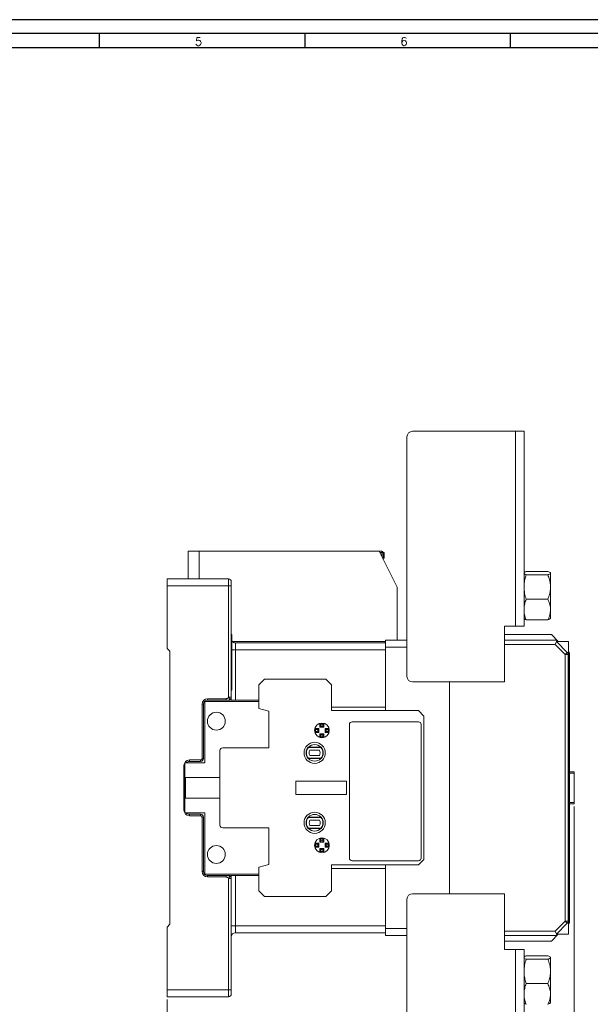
# Model space of a CAD drawing. Header units: millimetres. Extents: x 0 to 841, y 0 to 594.
# Tile 7 of 12: x 291 to 496, y 241 to 594. Entities that reach past the tile are written whole.
import ezdxf

# ---------------------------------------------------------------- set-up
doc = ezdxf.new("R2010")
doc.units = ezdxf.units.MM
doc.layers.add('FORMATO', color=7, linetype='Continuous')
doc.styles.add('SLDTEXTSTYLE0', font='ROMANS')
doc.styles.add('SLDTEXTSTYLE3', font='TXT', dxfattribs={"width": 0.75})
doc.dimstyles.new('SLDDIMSTYLE0', dxfattribs={"dimtxt": 5.820833, "dimasz": 6, "dimexe": 0, "dimexo": 0.0625, "dimgap": 1.455208, "dimtad": 2, "dimdec": 1, "dimrnd": 1e-09, "dimzin": 12, "dimdsep": 46, "dimtxsty": 'SLDTEXTSTYLE3', "dimblk1": 'CLOSED', "dimblk2": 'CLOSED', "dimsah": 1, "dimcen": 0.09, "dimadec": 0, "dimazin": 0, "dimtfac": 1, "dimtdec": 1, "dimtofl": 0, "dimtmove": 0, "dimatfit": 3, "dimldrblk": 'CLOSED', "dimfxl": 1, "dimtolj": 1, "dimtzin": 12, "dimarcsym": 0})

# ---------------------------------------------------------------- blocks, each defined once
blk = doc.blocks.new('_CLOSED')
at = {"color": 0, "linetype": 'ByBlock', "lineweight": -2}
for p, q in [((-1, 0.166667), (0, 0)), ((-1, 0.166667), (-1, -0.166667)), ((0, 0), (-1, -0.166667)), ((0, 0), (-1, 0))]:
    blk.add_line(p, q, dxfattribs=at)
blk = doc.blocks.new('*D6')
at = {"color": 7, "linetype": 'Continuous', "lineweight": 0}
for p, q in [((344.17, 242.25), (344.17, 179.25)), ((391.4, 198.04), (391.4, 190.18)), ((391.4, 198.04), (392.58, 198.04)), ((415.47, 198.04), (414.29, 198.04)), ((415.47, 198.04), (415.47, 190.18)), ((391.4, 190.18), (392.58, 190.18)), ((415.47, 190.18), (414.29, 190.18)), ((472.17, 189.25), (472.17, 179.25)), ((344.17, 180.25), (472.17, 180.25))]:
    blk.add_line(p, q, dxfattribs=at)
at = {"color": 7, "linetype": 'Continuous', "lineweight": 0, "xscale": 6, "yscale": 6, "rotation": 180}
blk.add_blockref('_CLOSED', (344.17, 180.25, 43.13), dxfattribs=at)
at = {"color": 7, "linetype": 'Continuous', "lineweight": 0, "xscale": 6, "yscale": 6}
blk.add_blockref('_CLOSED', (472.17, 180.25, 43.13), dxfattribs=at)
at = {"color": 7, "linetype": 'Continuous', "lineweight": 0, "char_height": 5.821, "attachment_point": 1, "style": 'SLDTEXTSTYLE3'}
for s, insert in [('5,039', (393.76, 196.99)), ('128', (396.98, 187.75))]:
    blk.add_mtext(s, dxfattribs=dict(at, insert=insert))
blk = doc.blocks.new('*D7')
at = {"color": 7, "linetype": 'Continuous', "lineweight": 0}
for p, q in [((490.17, 311.5), (490.17, 155.25)), ((344.17, 242.25), (344.17, 155.25)), ((405.85, 174.04), (405.85, 166.18)), ((405.85, 174.04), (407.03, 174.04)), ((429.92, 174.04), (428.74, 174.04)), ((429.92, 174.04), (429.92, 166.18)), ((405.85, 166.18), (407.03, 166.18)), ((429.92, 166.18), (428.74, 166.18)), ((344.17, 156.25), (490.17, 156.25))]:
    blk.add_line(p, q, dxfattribs=at)
at = {"color": 7, "linetype": 'Continuous', "lineweight": 0, "xscale": 6, "yscale": 6, "rotation": 180}
blk.add_blockref('_CLOSED', (344.17, 156.25, 43.13), dxfattribs=at)
at = {"color": 7, "linetype": 'Continuous', "lineweight": 0, "xscale": 6, "yscale": 6}
blk.add_blockref('_CLOSED', (490.17, 156.25, 43.13), dxfattribs=at)
at = {"color": 7, "linetype": 'Continuous', "lineweight": 0, "char_height": 5.821, "attachment_point": 1, "style": 'SLDTEXTSTYLE3'}
for s, insert in [('5,748', (408.21, 172.99)), ('146', (411.43, 163.75))]:
    blk.add_mtext(s, dxfattribs=dict(at, insert=insert))

msp = doc.modelspace()

# ---------------------------------------------------------------- linework, layer by layer
at = {"color": 7, "linetype": 'Continuous', "lineweight": 15}
for p, q in [((469.17, 446.25), (432.17, 446.25)), ((469.17, 446.25), (469.17, 376.25)), ((469.17, 446.25), (472.17, 446.25)), ((472.17, 446.25), (472.17, 376.25)), ((430.17, 444.25), (430.17, 358.25)), ((351.67, 393.25), (351.67, 403.25)), ((351.67, 403.25), (355.67, 403.25)), ((355.67, 403.25), (355.67, 393.25)), ((420.17, 403.25), (355.67, 403.25)), ((426.67, 390.25), (420.17, 403.25)), ((420.17, 403.25), (421.17, 403.25)), ((421.17, 403.25), (421.17, 402.75)), ((421.17, 402.75), (420.42, 402.75)), ((421.67, 402.75), (421.17, 402.75)), ((421.17, 402.75), (421.17, 401.25)), ((421.67, 402.75), (421.67, 400.25)), ((421.97, 402.75), (421.67, 402.75)), ((421.67, 400.75), (421.97, 400.75)), ((421.97, 400.75), (421.97, 402.75)), ((480.71, 395.95), (472.91, 395.95)), ((366.17, 393.25), (344.17, 393.25)), ((344.17, 393.25), (344.17, 390.75)), ((366.17, 390.75), (366.17, 393.25)), ((472.23, 395.49), (472.17, 395.38)), ((480.71, 394.69), (472.91, 394.69)), ((481.67, 395.38), (481.59, 395.49)), ((481.67, 390.33), (481.67, 395.38)), ((344.17, 390.75), (344.17, 368.25)), ((366.17, 390.75), (344.17, 390.75)), ((366.17, 350.75), (366.17, 390.75)), ((367.17, 390.75), (366.17, 390.75)), ((367.17, 390.75), (367.17, 392.24)), ((367.17, 350.75), (367.17, 390.75)), ((426.67, 371.25), (426.67, 390.25)), ((481.67, 379.11), (481.67, 390.33)), ((480.71, 385.98), (472.91, 385.98)), ((472.17, 379.11), (472.23, 379)), ((480.71, 378.54), (472.91, 378.54)), ((481.59, 379), (481.67, 379.11)), ((469.17, 376.25), (465.17, 376.25)), ((465.17, 376.25), (465.17, 356.25)), ((472.17, 376.25), (469.17, 376.25)), ((367.37, 373.25), (367.17, 373.25)), ((367.37, 360.25), (367.37, 373.25)), ((422.47, 371.25), (430.17, 371.25)), ((422.47, 371.25), (422.47, 368.75)), ((465.17, 373.25), (481.97, 373.25)), ((483.31, 371.25), (465.17, 371.25)), ((481.97, 373.25), (484.44, 370.78)), ((345.17, 367.25), (344.17, 368.25)), ((367.37, 367.75), (368.67, 367.75)), ((367.55, 370.75), (422.47, 370.75)), ((368.67, 370.25), (368.67, 367.75)), ((422.47, 370.25), (368.67, 370.25)), ((368.67, 367.75), (368.67, 349.75)), ((422.47, 367.75), (368.67, 367.75)), ((422.17, 370.25), (422.47, 370.55)), ((422.47, 368.75), (422.47, 347.25)), ((422.47, 368.75), (430.17, 368.75)), ((483.31, 369.65), (465.17, 369.65)), ((483.31, 369.65), (483.78, 370.78)), ((486.87, 366.08), (483.31, 369.65)), ((483.78, 370.78), (483.92, 371.12)), ((483.78, 370.78), (487.67, 366.88)), ((483.78, 370.78), (488.17, 370.78)), ((488.17, 370.78), (488.17, 265.71)), ((345.17, 367.25), (345.17, 269.25)), ((487.67, 366.88), (486.87, 366.08)), ((486.87, 366.08), (486.87, 270.41)), ((488, 366.08), (486.87, 366.08)), ((488, 366.08), (488, 270.41)), ((488.47, 366.08), (488.17, 366.08)), ((488.47, 366.08), (488.47, 270.41)), ((367.37, 360.25), (367.17, 360.25)), ((367.37, 353.25), (367.37, 360.25)), ((379.07, 357.25), (377.07, 355.25)), ((401.07, 357.25), (379.07, 357.25)), ((403.07, 355.25), (401.07, 357.25)), ((377.07, 355.25), (377.07, 346.75)), ((403.07, 345.95), (403.07, 355.25)), ((432.17, 356.25), (465.17, 356.25)), ((445.47, 356.25), (445.47, 280.25)), ((445.47, 356.25), (445.47, 280.25)), ((358.67, 350.25), (365.32, 350.25)), ((358.67, 349.75), (358.67, 350.25)), ((366.17, 350.75), (367.17, 350.75)), ((367.37, 353.25), (367.17, 353.25)), ((367.17, 349.75), (367.17, 350.25)), ((356.67, 328.75), (356.67, 348.25)), ((356.67, 348.25), (357.17, 348.25)), ((357.17, 328.75), (357.17, 348.25)), ((357.67, 327.22), (357.67, 349.25)), ((357.67, 349.25), (377.07, 349.25)), ((358.67, 349.75), (365.32, 349.75)), ((367.17, 349.75), (377.07, 349.75)), ((377.07, 346.75), (380.57, 345.75)), ((403.07, 347.25), (422.47, 347.25)), ((422.47, 347.25), (422.47, 345.95)), ((380.57, 345.75), (380.57, 332.62)), ((434.27, 345.95), (403.07, 345.95)), ((436.27, 343.95), (434.27, 345.95)), ((436.27, 343.95), (436.27, 292.55)), ((397.41, 339.18), (397.12, 339.55)), ((397.12, 339.55), (398.52, 339.55)), ((398.15, 339.18), (398.52, 339.55)), ((398.52, 338.15), (398.52, 339.55)), ((399.34, 341.1), (398.97, 341.4)), ((398.97, 340), (398.97, 341.4)), ((399.34, 340.37), (398.97, 340)), ((400.37, 340), (398.97, 340)), ((399.34, 340.37), (399.34, 341.1)), ((400, 340.37), (399.34, 340.37)), ((400, 341.1), (400.37, 341.4)), ((400, 341.1), (400, 340.37)), ((400, 340.37), (400.37, 340)), ((400.37, 341.4), (400.37, 340)), ((401.2, 339.18), (400.83, 339.55)), ((400.83, 339.55), (402.23, 339.55)), ((400.83, 339.55), (400.83, 338.15)), ((401.93, 339.18), (402.23, 339.55)), ((409.52, 340.95), (409.52, 293.05)), ((434.27, 341.95), (410.52, 341.95)), ((435.27, 293.05), (435.27, 340.95)), ((397.41, 338.51), (397.12, 338.15)), ((398.52, 338.15), (397.12, 338.15)), ((397.41, 339.18), (398.15, 339.18)), ((398.15, 338.51), (397.41, 338.51)), ((398.15, 338.51), (398.15, 339.18)), ((398.15, 338.51), (398.52, 338.15)), ((399.34, 337.32), (398.97, 337.69)), ((398.97, 336.29), (398.97, 337.69)), ((398.97, 337.69), (400.37, 337.69)), ((399.34, 336.59), (398.97, 336.29)), ((399.34, 336.59), (399.34, 337.32)), ((399.34, 337.32), (400, 337.32)), ((400, 337.32), (400.37, 337.69)), ((400, 337.32), (400, 336.59)), ((400, 336.59), (400.37, 336.29)), ((400.37, 337.69), (400.37, 336.29)), ((401.2, 338.51), (400.83, 338.15)), ((402.23, 338.15), (400.83, 338.15)), ((401.2, 339.18), (401.93, 339.18)), ((401.2, 339.18), (401.2, 338.51)), ((401.93, 338.51), (401.2, 338.51)), ((401.93, 338.51), (402.23, 338.15)), ((380.57, 332.62), (364.07, 332.62)), ((394.91, 332.84), (394.78, 332.84)), ((399.32, 332.74), (394.82, 332.74)), ((399.23, 332.84), (394.91, 332.84)), ((399.37, 332.84), (399.23, 332.84)), ((356.67, 328.75), (356.67, 328.75)), ((363.07, 331.62), (363.07, 304.87)), ((394.78, 328.75), (394.91, 328.75)), ((394.82, 328.85), (399.32, 328.85)), ((394.91, 328.75), (399.23, 328.75)), ((398.81, 331.74), (395.34, 331.74)), ((395.34, 329.85), (398.81, 329.85)), ((399.23, 328.75), (399.37, 328.75)), ((350.17, 310.25), (350.17, 326.25)), ((350.17, 326.25), (350.47, 326.25)), ((350.47, 309.27), (350.47, 327.22)), ((350.47, 327.22), (357.67, 327.22)), ((352.17, 328.25), (356.17, 328.25)), ((352.17, 328.25), (352.17, 327.75)), ((352.17, 327.75), (356.17, 327.75)), ((356.17, 327.75), (356.17, 328.25)), ((350.72, 314.52), (350.72, 321.98)), ((350.72, 321.98), (363.07, 321.98)), ((488.47, 324), (490.17, 324)), ((490.17, 323.5), (488.47, 323.5)), ((490.17, 323.5), (490.17, 324)), ((490.17, 323.5), (490.17, 313)), ((408.52, 320.62), (390.27, 320.62)), ((390.27, 320.62), (390.27, 315.87)), ((408.52, 315.87), (408.52, 320.62)), ((390.27, 315.87), (408.52, 315.87)), ((363.07, 314.52), (350.72, 314.52)), ((488.47, 313), (490.17, 313)), ((490.17, 312.5), (488.47, 312.5)), ((490.17, 312.5), (490.17, 313)), ((350.17, 310.25), (350.47, 310.25)), ((350.47, 309.27), (357.67, 309.27)), ((352.17, 308.25), (352.17, 308.75)), ((356.17, 308.75), (352.17, 308.75)), ((356.17, 308.25), (352.17, 308.25)), ((356.17, 308.25), (356.17, 308.75)), ((356.67, 288.25), (356.67, 307.75)), ((357.17, 307.75), (356.67, 307.75)), ((357.17, 288.25), (357.17, 307.75)), ((357.67, 287.25), (357.67, 309.27)), ((394.78, 307.74), (394.91, 307.74)), ((394.82, 307.64), (399.32, 307.64)), ((394.91, 307.74), (399.23, 307.74)), ((399.23, 307.74), (399.37, 307.74)), ((395.34, 306.64), (398.81, 306.64)), ((398.81, 304.75), (395.34, 304.75)), ((364.07, 303.87), (380.57, 303.87)), ((380.57, 303.87), (380.57, 290.75)), ((394.91, 303.65), (394.78, 303.65)), ((399.32, 303.75), (394.82, 303.75)), ((399.23, 303.65), (394.91, 303.65)), ((399.37, 303.65), (399.23, 303.65)), ((397.41, 297.98), (397.12, 298.35)), ((397.12, 298.35), (398.52, 298.35)), ((397.41, 297.31), (397.12, 296.95)), ((398.52, 296.95), (397.12, 296.95)), ((397.41, 297.98), (398.15, 297.98)), ((398.15, 297.31), (397.41, 297.31)), ((398.15, 297.98), (398.52, 298.35)), ((398.15, 297.98), (398.15, 297.31)), ((398.15, 297.31), (398.52, 296.95)), ((398.52, 298.35), (398.52, 296.95)), ((399.34, 299.9), (398.97, 300.2)), ((398.97, 298.8), (398.97, 300.2)), ((399.34, 299.17), (398.97, 298.8)), ((400.37, 298.8), (398.97, 298.8)), ((399.34, 299.17), (399.34, 299.9)), ((400, 299.17), (399.34, 299.17)), ((400, 299.9), (400.37, 300.2)), ((400, 299.9), (400, 299.17)), ((400, 299.17), (400.37, 298.8)), ((400.37, 300.2), (400.37, 298.8)), ((401.2, 297.98), (400.83, 298.35)), ((400.83, 298.35), (402.23, 298.35)), ((400.83, 296.95), (400.83, 298.35)), ((401.2, 297.31), (400.83, 296.95)), ((402.23, 296.95), (400.83, 296.95)), ((401.2, 297.98), (401.93, 297.98)), ((401.2, 297.31), (401.2, 297.98)), ((401.93, 297.31), (401.2, 297.31)), ((401.93, 297.98), (402.23, 298.35)), ((401.93, 297.31), (402.23, 296.95)), ((399.34, 296.12), (398.97, 296.49)), ((398.97, 295.09), (398.97, 296.49)), ((398.97, 296.49), (400.37, 296.49)), ((399.34, 295.39), (398.97, 295.09)), ((399.34, 295.39), (399.34, 296.12)), ((399.34, 296.12), (400, 296.12)), ((400, 296.12), (400.37, 296.49)), ((400, 296.12), (400, 295.39)), ((400, 295.39), (400.37, 295.09)), ((400.37, 296.49), (400.37, 295.09)), ((380.57, 290.75), (377.07, 289.75)), ((434.27, 290.55), (403.07, 290.55)), ((403.07, 290.55), (403.07, 281.25)), ((410.52, 292.05), (434.27, 292.05)), ((422.47, 290.55), (422.47, 289.25)), ((434.27, 290.55), (436.27, 292.55)), ((356.67, 288.25), (357.17, 288.25)), ((377.07, 287.25), (357.67, 287.25)), ((358.67, 286.75), (358.67, 286.25)), ((358.67, 286.75), (365.32, 286.75)), ((367.17, 286.75), (377.07, 286.75)), ((367.17, 286.75), (367.17, 286.25)), ((368.67, 286.75), (368.67, 268.75)), ((377.07, 281.25), (377.07, 289.75)), ((422.47, 289.25), (403.07, 289.25)), ((422.47, 267.75), (422.47, 289.25)), ((365.32, 286.25), (358.67, 286.25)), ((367.17, 285.75), (366.17, 285.75)), ((366.17, 285.75), (366.17, 245.75)), ((367.17, 245.75), (367.17, 285.75)), ((377.07, 281.25), (379.07, 279.25)), ((401.07, 279.25), (379.07, 279.25)), ((401.07, 279.25), (403.07, 281.25)), ((465.17, 280.25), (432.17, 280.25)), ((465.17, 260.25), (465.17, 280.25)), ((430.17, 278.25), (430.17, 192.25)), ((345.17, 269.25), (344.17, 268.25)), ((367.17, 268.75), (368.67, 268.75)), ((368.67, 268.75), (368.67, 266.25)), ((422.47, 268.75), (368.67, 268.75)), ((483.31, 266.85), (486.87, 270.41)), ((487.67, 269.61), (483.78, 265.71)), ((486.87, 270.41), (488, 270.41)), ((486.87, 270.41), (487.67, 269.61)), ((488.17, 270.41), (488.47, 270.41)), ((344.17, 268.25), (344.17, 245.75)), ((422.47, 266.25), (368.67, 266.25)), ((422.47, 267.75), (422.47, 265.25)), ((430.17, 267.75), (422.47, 267.75)), ((422.47, 265.25), (430.17, 265.25)), ((465.17, 266.85), (483.31, 266.85)), ((465.17, 265.25), (483.31, 265.25)), ((481.97, 263.25), (484.44, 265.71)), ((483.31, 266.85), (483.78, 265.71)), ((483.78, 265.71), (483.92, 265.37)), ((483.78, 265.71), (488.17, 265.71)), ((465.17, 263.25), (481.97, 263.25)), ((469.17, 260.25), (465.17, 260.25)), ((469.17, 260.25), (469.17, 190.25)), ((469.17, 260.25), (472.17, 260.25)), ((472.17, 260.25), (472.17, 190.25)), ((472.23, 257.49), (472.17, 257.38)), ((480.71, 257.95), (472.91, 257.95)), ((480.71, 256.69), (472.91, 256.69)), ((481.67, 257.38), (481.59, 257.49)), ((481.67, 241.11), (481.67, 257.38)), ((480.71, 247.98), (472.91, 247.98)), ((344.17, 245.75), (366.17, 245.75)), ((344.17, 245.75), (344.17, 243.25)), ((366.17, 245.75), (366.17, 243.25)), ((367.17, 244.25), (367.17, 245.75)), ((344.17, 243.25), (366.17, 243.25)), ((472.17, 241.11), (472.23, 241)), ((481.59, 241), (481.67, 241.11))]:
    msp.add_line(p, q, dxfattribs=at)
at = {"color": 7, "linetype": 'Continuous', "lineweight": 15, "flags": 128}
for points in [[(357.17, 328.75), (357.16, 328.75), (357.13, 328.75), (357.09, 328.75), (357.03, 328.75), (356.95, 328.75), (356.86, 328.75), (356.77, 328.75), (356.67, 328.75)], [(366.17, 245.75), (366.37, 245.75), (366.56, 245.75), (366.73, 245.75), (366.88, 245.75), (367, 245.75), (367.1, 245.75), (367.15, 245.75), (367.17, 245.75)]]:
    msp.add_lwpolyline(points, dxfattribs=at)
at = {"color": 7, "linetype": 'Continuous', "lineweight": 15}
for centre, radius in [((361.81, 342.16), 3.21), ((399.67, 338.85), 2.65), ((397.07, 330.8), 3.8), ((397.07, 305.7), 3.8), ((361.81, 294.34), 3.21), ((399.67, 297.65), 2.65)]:
    msp.add_circle(centre, radius, dxfattribs=at)
for centre, radius, start, end in [((432.17, 444.25), 2, 90, 180), ((421.17, 402.75), 0.5, 0, 90), ((366.17, 392.24), 1, 360, 90), ((483.31, 369.65), 1.6, 67.4964, 90), ((368.67, 371.75), 1.5, 209.9264, 270), ((483.31, 369.65), 1.6, 45, 67.4994), ((432.17, 358.25), 2, 180, 270), ((358.67, 348.25), 2, 90, 180), ((358.67, 348.25), 1.5, 90, 180), ((399.67, 338.85), 2.28, 81.6422, 98.3578), ((410.52, 340.95), 1, 90, 180), ((434.27, 340.95), 1, 0, 90), ((399.67, 338.85), 2.28, 171.6422, 188.3578), ((399.67, 338.85), 2.28, 261.6422, 278.3578), ((399.67, 338.85), 2.28, 351.6422, 8.3578), ((364.07, 331.62), 1, 90, 180), ((397.07, 330.8), 3.08, 138.2818, 221.7182), ((397.07, 330.8), 2.98, 139.1393, 220.8607), ((397.07, 330.8), 2.98, 43.459, 136.541), ((397.07, 330.8), 2.98, 319.1393, 40.8607), ((397.07, 330.8), 3.08, 318.2818, 41.7182), ((356.17, 328.75), 1, 270, 360), ((397.07, 330.8), 2.98, 223.459, 316.541), ((397.07, 330.8), 1.98, 151.3704, 208.6296), ((397.07, 330.8), 1.97, 331.3704, 28.6296), ((352.17, 326.25), 2, 90, 180), ((352.17, 326.25), 1.5, 90, 139.3823), ((352.17, 310.25), 2, 180, 270), ((352.17, 310.25), 1.5, 220.6177, 270), ((356.17, 307.75), 1, 360, 90), ((356.17, 307.75), 0.5, 360, 90), ((397.07, 305.7), 3.07, 138.2818, 221.7182), ((397.07, 305.7), 2.97, 139.1393, 220.8607), ((397.07, 305.7), 2.98, 43.459, 136.541), ((397.07, 305.7), 2.98, 319.1393, 40.8607), ((397.07, 305.7), 3.08, 318.2818, 41.7182), ((364.07, 304.87), 1, 180, 270), ((397.07, 305.7), 1.97, 151.3704, 208.6296), ((397.07, 305.7), 1.98, 331.3704, 28.6296), ((397.07, 305.7), 2.98, 223.459, 316.541), ((399.67, 297.65), 2.28, 171.6422, 188.3578), ((399.67, 297.65), 2.28, 81.6422, 98.3578), ((399.67, 297.65), 2.28, 351.6422, 8.3578), ((399.67, 297.65), 2.28, 261.6422, 278.3578), ((410.52, 293.05), 1, 180, 270), ((434.27, 293.05), 1, 270, 0), ((358.67, 288.25), 2, 180, 270), ((358.67, 288.25), 1.5, 180, 270), ((432.17, 278.25), 2, 90, 180), ((368.67, 264.75), 1.5, 90, 180), ((483.31, 266.85), 1.6, 270, 292.5036), ((483.31, 266.85), 1.6, 292.5006, 315), ((366.17, 244.25), 1, 270, 360)]:
    msp.add_arc(centre, radius, start, end, dxfattribs=at)
for points, knots in [([(472.91, 394.69), (472.7, 394.8), (472.27, 395.02), (472.12, 395.35), (472.35, 395.66), (472.72, 395.86), (472.91, 395.95)], [0, 0, 0, 0, 0.264605, 0.534947, 0.765343, 1, 1, 1, 1]), ([(480.71, 395.95), (480.95, 395.86), (481.43, 395.67), (481.73, 395.38), (481.58, 395.07), (481.14, 394.85), (480.8, 394.72), (480.71, 394.69)], [0, 0, 0, 0, 0.226918, 0.459249, 0.686874, 0.922616, 1, 1, 1, 1]), ([(472.91, 385.98), (472.81, 386.31), (472.5, 387.35), (472.17, 389.16), (472.16, 391.22), (472.45, 393.08), (472.75, 394.15), (472.91, 394.69)], [0, 0, 0, 0, 0.115228, 0.366299, 0.623448, 0.810711, 1, 1, 1, 1]), ([(480.71, 394.69), (480.93, 394.11), (481.36, 392.95), (481.7, 391.07), (481.65, 389.08), (481.24, 387.36), (480.85, 386.34), (480.71, 385.98)], [0, 0, 0, 0, 0.204511, 0.412734, 0.636915, 0.869433, 1, 1, 1, 1]), ([(472.91, 378.54), (472.7, 379.18), (472.27, 380.49), (472.12, 382.42), (472.35, 384.27), (472.72, 385.41), (472.91, 385.98)], [0, 0, 0, 0, 0.264605, 0.534947, 0.765343, 1, 1, 1, 1]), ([(480.71, 385.98), (480.95, 385.43), (481.43, 384.33), (481.73, 382.58), (481.58, 380.81), (481.14, 379.47), (480.8, 378.72), (480.71, 378.54)], [0, 0, 0, 0, 0.2269177, 0.4592489, 0.6868741, 0.922616, 1, 1, 1, 1]), ([(472.26, 379.02), (472.3, 378.96), (472.39, 378.79), (472.71, 378.63), (472.91, 378.54)], [0, 0, 0, 0, 0.388624, 1, 1, 1, 1]), ([(480.71, 378.54), (480.96, 378.63), (481.38, 378.79), (481.51, 378.95), (481.56, 379.02)], [0, 0, 0, 0, 0.5899, 1, 1, 1, 1]), ([(487.67, 366.88), (487.73, 366.82), (487.86, 366.67), (487.98, 366.38), (488, 366.17), (488, 366.08)], [0, 0, 0, 0, 0.273503, 0.702406, 1, 1, 1, 1]), ([(488.47, 366.08), (488.47, 366.09), (488.46, 366.11), (488.44, 366.18), (488.41, 366.24), (488.38, 366.33), (488.35, 366.42), (488.33, 366.48), (488.32, 366.52), (488.32, 366.53), (488.31, 366.54), (488.31, 366.55), (488.31, 366.55), (488.31, 366.55), (488.31, 366.55), (488.31, 366.55), (488.31, 366.55), (488.31, 366.55), (488.31, 366.55), (488.3, 366.59), (488.28, 366.66), (488.23, 366.77), (488.2, 366.84), (488.17, 366.87), (488.17, 366.87)], [0, 0, 0, 0, 0.197501, 0.305976, 0.397677, 0.49267, 0.594492, 0.64343, 0.669067, 0.682194, 0.688836, 0.692177, 0.693852, 0.694691, 0.695111, 0.695321, 0.695426, 0.695478, 0.695505, 0.695518, 0.794128, 0.892631, 0.994289, 1, 1, 1, 1]), ([(488.47, 366.08), (488.47, 366.11), (488.47, 366.18), (488.47, 366.26), (488.47, 366.31), (488.47, 366.33), (488.47, 366.33)], [0, 0, 0, 0, 0.250751, 0.500265, 0.753002, 1, 1, 1, 1]), ([(365.32, 350.25), (365.4, 350.26), (365.57, 350.28), (365.86, 350.46), (366.05, 350.63), (366.17, 350.75)], [0, 0, 0, 0, 0.244555, 0.491887, 1, 1, 1, 1]), ([(366.17, 349.75), (366.22, 349.75), (366.33, 349.76), (366.52, 349.83), (366.69, 349.94), (366.85, 350.08), (366.99, 350.24), (367.09, 350.41), (367.16, 350.58), (367.17, 350.69), (367.17, 350.75)], [0, 0, 0, 0, 0.121514, 0.250364, 0.391861, 0.499735, 0.628281, 0.750305, 0.874569, 1, 1, 1, 1]), ([(366.17, 349.75), (366.22, 349.75), (366.31, 349.76), (366.42, 349.83), (366.48, 349.93), (366.5, 350.07), (366.48, 350.24), (366.42, 350.42), (366.31, 350.58), (366.22, 350.69), (366.17, 350.75)], [0, 0, 0, 0, 0.125084, 0.249802, 0.365133, 0.499999, 0.634972, 0.750194, 0.875024, 1, 1, 1, 1]), ([(367.17, 350.25), (367.17, 350.25), (367.17, 350.27), (367.17, 350.45), (367.17, 350.63), (367.17, 350.75)], [0, 0, 0, 0, 0.245655, 0.493545, 1, 1, 1, 1]), ([(365.32, 349.75), (365.4, 349.75), (365.56, 349.75), (365.85, 349.75), (366.04, 349.75), (366.17, 349.75)], [0, 0, 0, 0, 0.233845, 0.473401, 1, 1, 1, 1]), ([(366.67, 349.75), (366.66, 349.75), (366.65, 349.75), (366.48, 349.75), (366.3, 349.75), (366.17, 349.75)], [0, 0, 0, 0, 0.236044, 0.477055, 1, 1, 1, 1]), ([(356.67, 328.75), (356.66, 328.68), (356.65, 328.55), (356.53, 328.38), (356.37, 328.27), (356.24, 328.25), (356.17, 328.25)], [0, 0, 0, 0, 0.250002, 0.500003, 0.750002, 1, 1, 1, 1]), ([(365.32, 286.75), (365.4, 286.75), (365.56, 286.75), (365.85, 286.75), (366.04, 286.75), (366.17, 286.75)], [0, 0, 0, 0, 0.233845, 0.473401, 1, 1, 1, 1]), ([(366.17, 286.75), (366.22, 286.74), (366.31, 286.73), (366.42, 286.66), (366.48, 286.56), (366.5, 286.42), (366.48, 286.25), (366.42, 286.07), (366.31, 285.91), (366.22, 285.8), (366.17, 285.75)], [0, 0, 0, 0, 0.125057, 0.249802, 0.36508, 0.499998, 0.634918, 0.750194, 0.874997, 1, 1, 1, 1]), ([(366.17, 286.75), (366.22, 286.74), (366.33, 286.73), (366.52, 286.66), (366.69, 286.55), (366.85, 286.41), (366.99, 286.25), (367.09, 286.08), (367.16, 285.91), (367.17, 285.8), (367.17, 285.75)], [0, 0, 0, 0, 0.1215217, 0.2503683, 0.3921789, 0.4997348, 0.6283112, 0.7503051, 0.8745837, 1, 1, 1, 1]), ([(366.67, 286.75), (366.66, 286.75), (366.65, 286.75), (366.48, 286.75), (366.3, 286.75), (366.17, 286.75)], [0, 0, 0, 0, 0.236044, 0.477055, 1, 1, 1, 1]), ([(366.17, 285.75), (366.05, 285.86), (365.86, 286.03), (365.57, 286.21), (365.4, 286.23), (365.32, 286.25)], [0, 0, 0, 0, 0.508113, 0.755445, 1, 1, 1, 1]), ([(367.17, 285.75), (367.17, 285.86), (367.17, 286.04), (367.17, 286.22), (367.17, 286.24), (367.17, 286.25)], [0, 0, 0, 0, 0.506455, 0.754345, 1, 1, 1, 1]), ([(488, 270.41), (487.99, 270.28), (487.97, 270.03), (487.82, 269.76), (487.7, 269.64), (487.67, 269.61)], [0, 0, 0, 0, 0.429295, 0.85859, 1, 1, 1, 1]), ([(488.17, 269.62), (488.21, 269.69), (488.28, 269.83), (488.33, 270.02), (488.38, 270.16), (488.41, 270.25), (488.44, 270.31), (488.46, 270.38), (488.47, 270.4), (488.47, 270.41)], [0, 0, 0, 0, 0.205537, 0.404638, 0.506578, 0.601742, 0.693534, 0.80221, 1, 1, 1, 1]), ([(488.47, 270.16), (488.47, 270.16), (488.47, 270.17), (488.47, 270.24), (488.47, 270.31), (488.47, 270.38), (488.47, 270.41)], [0, 0, 0, 0, 0.248321, 0.499908, 0.750678, 1, 1, 1, 1]), ([(472.91, 256.69), (472.7, 256.8), (472.27, 257.02), (472.12, 257.35), (472.35, 257.66), (472.72, 257.86), (472.91, 257.95)], [0, 0, 0, 0, 0.264605, 0.534947, 0.765343, 1, 1, 1, 1]), ([(472.91, 247.98), (472.76, 248.51), (472.45, 249.58), (472.17, 251.42), (472.17, 253.48), (472.5, 255.3), (472.81, 256.36), (472.91, 256.69)], [0, 0, 0, 0, 0.1874227, 0.37655, 0.6272748, 0.8847721, 1, 1, 1, 1]), ([(480.71, 257.95), (480.95, 257.86), (481.43, 257.67), (481.73, 257.38), (481.58, 257.07), (481.14, 256.85), (480.8, 256.72), (480.71, 256.69)], [0, 0, 0, 0, 0.226918, 0.459249, 0.686874, 0.922616, 1, 1, 1, 1]), ([(480.71, 256.69), (480.85, 256.32), (481.24, 255.33), (481.64, 253.61), (481.7, 251.63), (481.36, 249.73), (480.93, 248.57), (480.71, 247.98)], [0, 0, 0, 0, 0.130567, 0.355236, 0.58726, 0.791346, 1, 1, 1, 1]), ([(472.91, 240.54), (472.7, 241.18), (472.27, 242.49), (472.12, 244.42), (472.35, 246.27), (472.72, 247.41), (472.91, 247.98)], [0, 0, 0, 0, 0.264605, 0.534947, 0.765343, 1, 1, 1, 1]), ([(480.71, 247.98), (480.95, 247.43), (481.43, 246.33), (481.73, 244.58), (481.58, 242.81), (481.14, 241.47), (480.8, 240.72), (480.71, 240.54)], [0, 0, 0, 0, 0.226918, 0.459249, 0.686874, 0.922616, 1, 1, 1, 1]), ([(472.26, 241.02), (472.3, 240.96), (472.39, 240.79), (472.71, 240.63), (472.91, 240.54)], [0, 0, 0, 0, 0.388624, 1, 1, 1, 1]), ([(480.71, 240.54), (480.96, 240.63), (481.38, 240.79), (481.51, 240.95), (481.56, 241.02)], [0, 0, 0, 0, 0.5899, 1, 1, 1, 1])]:
    msp.add_open_spline(points, degree=3, knots=knots, dxfattribs=at)
for points in [[(488.47, 366.33), (488.47, 366.4), (488.46, 366.53), (488.4, 366.72), (488.31, 366.89), (488.22, 366.99), (488.18, 367.04)], [(365.32, 350.25), (365.32, 350.18), (365.32, 350.05), (365.32, 349.88), (365.32, 349.77), (365.32, 349.75), (365.32, 349.75)], [(366.67, 349.75), (366.74, 349.75), (366.87, 349.77), (367.03, 349.88), (367.15, 350.05), (367.16, 350.18), (367.17, 350.25)], [(365.32, 286.75), (365.32, 286.74), (365.32, 286.72), (365.32, 286.61), (365.32, 286.44), (365.32, 286.31), (365.32, 286.25)], [(366.67, 286.75), (366.74, 286.74), (366.87, 286.72), (367.03, 286.61), (367.15, 286.44), (367.16, 286.31), (367.17, 286.25)], [(488.18, 269.45), (488.22, 269.5), (488.31, 269.6), (488.4, 269.77), (488.46, 269.96), (488.47, 270.09), (488.47, 270.16)]]:
    msp.add_open_spline(points, degree=3, dxfattribs=at)
at = {"layer": 'FORMATO'}
for p, q in [((841, 594), (0, 594)), ((836, 589), (25, 589)), ((319.8, 589), (319.8, 584)), ((393.5, 589), (393.5, 584)), ((467.2, 589), (467.2, 584)), ((25, 584), (836, 584))]:
    msp.add_line(p, q, dxfattribs=at)

# ---------------------------------------------------------------- texts
at = {"layer": 'FORMATO', "char_height": 3, "attachment_point": 1, "style": 'SLDTEXTSTYLE0'}
for s, insert in [('5', (354.11, 587.66)), ('6', (427.81, 587.66))]:
    msp.add_mtext(s, dxfattribs=dict(at, insert=insert))

# ---------------------------------------------------------------- dimensions: what is measured, and where the dimension line sits
at = {"color": 7, "linetype": 'Continuous', "lineweight": 0}
for base, p2, picture, middle in [((490.17, 156.25), (490.17, 312.5), '*D7', (417.88, 156.25)), ((472.17, 180.25), (472.17, 190.25), '*D6', (403.43, 180.25))]:
    dim = msp.add_linear_dim(base=base, p1=(344.17, 243.25), p2=p2, dimstyle='SLDDIMSTYLE0', dxfattribs=at)
    dim.commit()
    dim.dimension.update_dxf_attribs({"geometry": picture, "text_midpoint": middle, "dimtype": 160})

doc.saveas('drawing.dxf')
